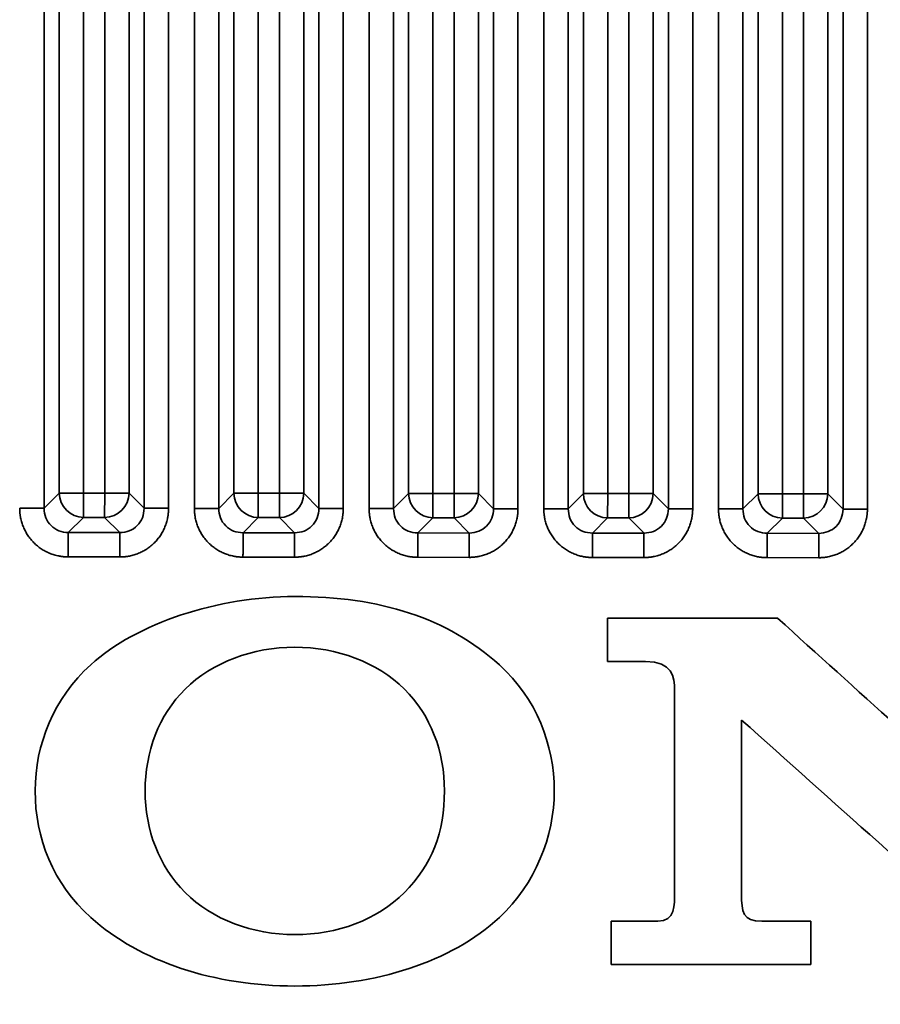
# Model space of a CAD drawing. Header units: millimetres. Extents: x 31 to 1647, y 187 to 975.
# Tile 113 of 151: x 1314 to 1338, y 634 to 662. Entities that reach past the tile are written whole.
import ezdxf

# ---------------------------------------------------------------- set-up
doc = ezdxf.new("R2010")
doc.units = ezdxf.units.MM
doc.layers.add('1', color=7, linetype='Continuous', true_color=0xffffff)
doc.styles.add('kanji2', font='simplex.shx', dxfattribs={"bigfont": 'bigfont.shx'})
doc.dimstyles.get("Standard").update_dxf_attribs({"dimtxt": 0.18, "dimasz": 0.18, "dimexe": 0.18, "dimexo": 0.0625, "dimgap": 0.09, "dimtad": 0, "dimtih": 1, "dimtoh": 1, "dimdec": 4, "dimzin": 0, "dimdsep": 46, "dimtxsty": 'Standard', "dimcen": 0.09, "dimadec": 0, "dimazin": 0, "dimtfac": 1, "dimtdec": 4, "dimtofl": 0, "dimtmove": 0, "dimatfit": 3, "dimfxl": 1, "dimtolj": 1, "dimtzin": 0, "dimarcsym": 0})

# ---------------------------------------------------------------- blocks, each defined once
blk = doc.blocks.new('_U13')
at = {"layer": '1', "color": 146, "lineweight": 13}
for p, q in [((1160.14034, 489.863674), (1160.14034, 794.404317)), ((1501.572678, 489.784801), (1501.572678, 794.404317)), ((1160.14034, 792.404317), (1163.140337, 793.208165)), ((1501.572678, 792.404317), (1498.572675, 793.208165)), ((1160.14034, 792.404317), (1501.572678, 792.404317)), ((1160.14034, 792.404317), (1163.140342, 791.600469)), ((1501.572678, 792.404317), (1498.572681, 791.600469))]:
    blk.add_line(p, q, dxfattribs=at)
at = {"layer": '1', "color": 146, "linetype": 'Continuous', "lineweight": 13, "insert": (1324.478493, 792.170809), "char_height": 3, "attachment_point": 7, "line_spacing_factor": 0.63253, "style": 'kanji2'}
blk.add_mtext('\\W0.9183;341.4', dxfattribs=at)
blk = doc.blocks.new('_Open')
at = {"color": 0, "linetype": 'ByBlock', "lineweight": -2}
for p, q in [((-1, 0.166667), (0, 0)), ((-1, -0.166667), (0, 0)), ((0, 0), (-1, 0))]:
    blk.add_line(p, q, dxfattribs=at)
blk = doc.blocks.new('_U14')
at = {"layer": '1', "color": 146, "lineweight": 13}
for p, q in [((1042.396509, 415.784238), (1042.396509, 818.404317)), ((1619.316509, 415.784238), (1619.316509, 818.404317)), ((1042.396509, 816.404317), (1045.396506, 817.208165)), ((1619.316509, 816.404317), (1616.316506, 817.208165)), ((1042.396509, 816.404317), (1619.316509, 816.404317)), ((1042.396509, 816.404317), (1045.396512, 815.600469)), ((1619.316509, 816.404317), (1616.316512, 815.600469))]:
    blk.add_line(p, q, dxfattribs=at)
at = {"layer": '1', "color": 146, "linetype": 'Continuous', "lineweight": 13, "insert": (1324.478493, 816.170809), "char_height": 3, "attachment_point": 7, "line_spacing_factor": 0.63253, "style": 'kanji2'}
blk.add_mtext('\\W0.9303;576.9', dxfattribs=at)
blk = doc.blocks.new('_U28')
at = {"layer": '1', "color": 146, "lineweight": 13}
for p, q in [((1619.316509, 703.864238), (966.892589, 703.864238)), ((968.892589, 703.864238), (968.088741, 700.864235)), ((968.892589, 703.864238), (968.892589, 415.784238)), ((968.892589, 703.864238), (969.696437, 700.864241)), ((968.892589, 415.784238), (968.088741, 418.784235)), ((968.892589, 415.784238), (969.696437, 418.784241)), ((1619.316509, 415.784238), (966.892589, 415.784238))]:
    blk.add_line(p, q, dxfattribs=at)
at = {"layer": '1', "color": 146, "linetype": 'Continuous', "lineweight": 13, "insert": (969.420097, 553.422222), "char_height": 3, "attachment_point": 7, "rotation": 90, "line_spacing_factor": 0.63253, "style": 'kanji2'}
blk.add_mtext('\\W0.9631;288.1', dxfattribs=at)

msp = doc.modelspace()

# ---------------------------------------------------------------- linework, layer by layer
at = {"layer": '1', "color": 18, "linetype": 'Continuous', "lineweight": 35}
for p, q in [((1314.4224, 688.6622), (1314.4224, 647.9027)), ((1317.2906, 647.9012), (1317.2906, 688.6622)), ((1317.9868, 688.6622), (1317.9868, 647.9012)), ((1318.7262, 647.8975), (1318.7262, 688.6622)), ((1319.4224, 688.6622), (1319.4224, 647.8975)), ((1322.2906, 647.896), (1322.2906, 688.6622)), ((1322.9868, 688.6622), (1322.9868, 647.896)), ((1323.7262, 647.8923), (1323.7262, 688.6622)), ((1324.4224, 688.6622), (1324.4224, 647.8923)), ((1327.2906, 647.8908), (1327.2906, 688.6622)), ((1327.9868, 688.6622), (1327.9868, 647.8908)), ((1328.7262, 647.8871), (1328.7262, 688.6622)), ((1329.4224, 688.6622), (1329.4224, 647.8871)), ((1332.2906, 647.8856), (1332.2906, 688.6622)), ((1332.9868, 688.6622), (1332.9868, 647.8856)), ((1333.7262, 647.8819), (1333.7262, 688.6622)), ((1334.4224, 688.6622), (1334.4224, 647.8819)), ((1337.2906, 647.8804), (1337.2906, 688.6622)), ((1337.9868, 688.6622), (1337.9868, 647.8804)), ((1314.8582, 648.338), (1314.8582, 688.2264)), ((1315.5544, 688.2264), (1315.5544, 648.338)), ((1316.1587, 648.3374), (1316.1587, 688.2264)), ((1316.8548, 688.2264), (1316.8548, 648.3374)), ((1319.8582, 648.3328), (1319.8582, 688.2264)), ((1320.5544, 688.2264), (1320.5544, 648.3328)), ((1321.1587, 648.3322), (1321.1587, 688.2264)), ((1321.8548, 688.2264), (1321.8548, 648.3322)), ((1324.8582, 648.3276), (1324.8582, 688.2264)), ((1325.5544, 688.2264), (1325.5544, 648.3276)), ((1326.1587, 648.327), (1326.1587, 688.2264)), ((1326.8548, 688.2264), (1326.8548, 648.327)), ((1329.8582, 648.3224), (1329.8582, 688.2264)), ((1330.5544, 688.2264), (1330.5544, 648.3224)), ((1331.1587, 648.3218), (1331.1587, 688.2264)), ((1331.8548, 688.2264), (1331.8548, 648.3218)), ((1334.8582, 648.3172), (1334.8582, 688.2264)), ((1335.5544, 688.2264), (1335.5544, 648.3172)), ((1336.1587, 648.3166), (1336.1587, 688.2264)), ((1336.8548, 688.2264), (1336.8548, 648.3166)), ((1314.4224, 647.9027), (1314.8582, 648.338)), ((1315.5544, 648.338), (1314.8582, 648.338)), ((1315.5544, 648.338), (1315.5536, 647.6419)), ((1315.5544, 648.338), (1316.1587, 648.3374)), ((1316.1587, 648.3374), (1316.1579, 647.6413)), ((1316.8548, 648.3374), (1316.1587, 648.3374)), ((1316.8548, 648.3374), (1317.2906, 647.9012)), ((1319.4224, 647.8975), (1319.8582, 648.3328)), ((1320.5544, 648.3328), (1319.8582, 648.3328)), ((1320.5544, 648.3328), (1320.5536, 647.6367)), ((1320.5544, 648.3328), (1321.1587, 648.3322)), ((1321.1587, 648.3322), (1321.1579, 647.6361)), ((1321.8548, 648.3322), (1321.1587, 648.3322)), ((1321.8548, 648.3322), (1322.2906, 647.896)), ((1324.4224, 647.8923), (1324.8582, 648.3276)), ((1325.5544, 648.3276), (1324.8582, 648.3276)), ((1325.5544, 648.3276), (1325.5536, 647.6315)), ((1325.5544, 648.3276), (1326.1587, 648.327)), ((1326.1587, 648.327), (1326.1579, 647.6309)), ((1326.8548, 648.327), (1326.1587, 648.327)), ((1326.8548, 648.327), (1327.2906, 647.8908)), ((1329.4224, 647.8871), (1329.8582, 648.3224)), ((1330.5544, 648.3224), (1329.8582, 648.3224)), ((1330.5544, 648.3224), (1330.5536, 647.6263)), ((1330.5544, 648.3224), (1331.1587, 648.3218)), ((1331.1587, 648.3218), (1331.1579, 647.6257)), ((1331.8548, 648.3218), (1331.1587, 648.3218)), ((1331.8548, 648.3218), (1332.2906, 647.8856)), ((1334.4224, 647.8819), (1334.8582, 648.3172)), ((1335.5544, 648.3172), (1334.8582, 648.3172)), ((1335.5544, 648.3172), (1335.5536, 647.6211)), ((1335.5544, 648.3172), (1336.1587, 648.3166)), ((1336.1587, 648.3166), (1336.1579, 647.6205)), ((1336.8548, 648.3166), (1336.1587, 648.3166)), ((1336.8548, 648.3166), (1337.2906, 647.8804)), ((1315.5536, 647.6419), (1315.1178, 647.2065)), ((1316.1579, 647.6413), (1315.5536, 647.6419)), ((1316.5937, 647.205), (1316.1579, 647.6413)), ((1320.5536, 647.6367), (1320.1178, 647.2013)), ((1321.1579, 647.6361), (1320.5536, 647.6367)), ((1321.5937, 647.1998), (1321.1579, 647.6361)), ((1325.5536, 647.6315), (1325.1178, 647.1961)), ((1326.1579, 647.6309), (1325.5536, 647.6315)), ((1326.5937, 647.1946), (1326.1579, 647.6309)), ((1330.5536, 647.6263), (1330.1178, 647.1909)), ((1331.1579, 647.6257), (1330.5536, 647.6263)), ((1331.5937, 647.1894), (1331.1579, 647.6257)), ((1335.5536, 647.6211), (1335.1178, 647.1857)), ((1336.1579, 647.6205), (1335.5536, 647.6211)), ((1336.5937, 647.1842), (1336.1579, 647.6205)), ((1315.1178, 647.2065), (1316.5937, 647.205)), ((1320.1178, 647.2013), (1321.5937, 647.1998)), ((1325.1178, 647.1961), (1326.5937, 647.1946)), ((1330.1178, 647.1909), (1331.5937, 647.1894)), ((1335.1178, 647.1857), (1336.5937, 647.1842)), ((1316.593, 646.5088), (1315.1171, 646.5104)), ((1321.593, 646.5036), (1320.1171, 646.5052)), ((1326.593, 646.4984), (1325.1171, 646.5)), ((1331.593, 646.4932), (1330.1171, 646.4948)), ((1336.593, 646.488), (1335.1171, 646.4896)), ((1330.5484, 644.7561), (1330.5484, 643.5175)), ((1335.4164, 644.7561), (1330.5484, 644.7561)), ((1330.5484, 643.5175), (1331.632, 643.5175)), ((1332.468, 642.703), (1332.468, 636.9063)), ((1330.653, 636.0848), (1330.653, 634.8475)), ((1331.9886, 636.0848), (1330.653, 636.0848)), ((1336.3684, 636.0848), (1334.9704, 636.0848)), ((1336.3684, 634.8475), (1336.3684, 636.0848)), ((1330.653, 634.8475), (1336.3684, 634.8475))]:
    msp.add_line(p, q, dxfattribs=at)
for centre, major_axis, ratio, start_param, end_param in [((1315.5544, 648.338), (-0.4947, 0.4952), 0.989144, 0.7913757, 2.3502169), ((1316.1587, 648.3374), (-0.4952, -0.4947), 0.989122, 0.790347, 2.3512456), ((1320.5544, 648.3328), (-0.4947, 0.4952), 0.989144, 0.7913757, 2.3502169), ((1321.1587, 648.3322), (-0.4952, -0.4947), 0.989122, 0.790347, 2.3512456), ((1325.5544, 648.3276), (-0.4947, 0.4952), 0.989144, 0.7913757, 2.3502169), ((1326.1587, 648.327), (-0.4952, -0.4947), 0.989122, 0.790347, 2.3512456), ((1330.5544, 648.3224), (-0.4947, 0.4952), 0.989144, 0.7913757, 2.3502169), ((1331.1587, 648.3218), (-0.4952, -0.4947), 0.989122, 0.790347, 2.3512456), ((1335.5544, 648.3172), (-0.4947, 0.4952), 0.989144, 0.7913757, 2.3502169), ((1336.1587, 648.3166), (-0.4952, -0.4947), 0.989122, 0.790347, 2.3512456)]:
    msp.add_ellipse(centre, major_axis=major_axis, ratio=ratio, start_param=start_param, end_param=end_param, dxfattribs=at)
for points, knots in [([(1313.7262, 647.9027), (1313.769, 647.9027), (1313.8117, 647.9027), (1313.8958, 647.9027), (1313.9372, 647.9027), (1314.017, 647.9027), (1314.0555, 647.9027), (1314.1284, 647.9027), (1314.1628, 647.9027), (1314.2264, 647.9027), (1314.2555, 647.9027), (1314.3076, 647.9027), (1314.3305, 647.9027), (1314.3693, 647.9027), (1314.3853, 647.9027), (1314.4095, 647.9027), (1314.4179, 647.9027), (1314.4224, 647.9027)], [0, 0, 0, 0, 0.125, 0.125, 0.25, 0.25, 0.375, 0.375, 0.5, 0.5, 0.625, 0.625, 0.75, 0.75, 0.875, 0.875, 1, 1, 1, 1]), ([(1314.4224, 647.9027), (1314.4318, 647.8107), (1314.4506, 647.6278), (1314.6108, 647.3956), (1314.8428, 647.2351), (1315.0258, 647.2161), (1315.1178, 647.2065)], [0, 0, 0, 0, 0.2512593, 0.4998652, 0.7485391, 1, 1, 1, 1]), ([(1316.5937, 647.205), (1316.6859, 647.2144), (1316.8691, 647.233), (1317.1017, 647.3934), (1317.2623, 647.6258), (1317.2811, 647.809), (1317.2906, 647.9012)], [0, 0, 0, 0, 0.2513642, 0.5, 0.7486358, 1, 1, 1, 1]), ([(1317.2906, 647.9012), (1317.2951, 647.9012), (1317.3035, 647.9012), (1317.3278, 647.9012), (1317.3437, 647.9012), (1317.3825, 647.9012), (1317.4054, 647.9012), (1317.4575, 647.9012), (1317.4866, 647.9012), (1317.5502, 647.9012), (1317.5846, 647.9012), (1317.6575, 647.9012), (1317.696, 647.9012), (1317.7759, 647.9012), (1317.8172, 647.9012), (1317.9013, 647.9012), (1317.944, 647.9012), (1317.9868, 647.9012)], [0, 0, 0, 0, 0.125, 0.125, 0.25, 0.25, 0.375, 0.375, 0.5, 0.5, 0.625, 0.625, 0.75, 0.75, 0.875, 0.875, 1, 1, 1, 1]), ([(1318.7262, 647.8975), (1318.769, 647.8975), (1318.8117, 647.8975), (1318.8958, 647.8975), (1318.9372, 647.8975), (1319.017, 647.8975), (1319.0555, 647.8975), (1319.1284, 647.8975), (1319.1628, 647.8975), (1319.2264, 647.8975), (1319.2555, 647.8975), (1319.3076, 647.8975), (1319.3305, 647.8975), (1319.3693, 647.8975), (1319.3853, 647.8975), (1319.4095, 647.8975), (1319.4179, 647.8975), (1319.4224, 647.8975)], [0, 0, 0, 0, 0.125, 0.125, 0.25, 0.25, 0.375, 0.375, 0.5, 0.5, 0.625, 0.625, 0.75, 0.75, 0.875, 0.875, 1, 1, 1, 1]), ([(1319.4224, 647.8975), (1319.4318, 647.8055), (1319.4506, 647.6226), (1319.6108, 647.3904), (1319.8428, 647.2299), (1320.0258, 647.2109), (1320.1178, 647.2013)], [0, 0, 0, 0, 0.2512593, 0.4998652, 0.7485391, 1, 1, 1, 1]), ([(1321.5937, 647.1998), (1321.6859, 647.2092), (1321.8691, 647.2278), (1322.1017, 647.3882), (1322.2623, 647.6206), (1322.2811, 647.8038), (1322.2906, 647.896)], [0, 0, 0, 0, 0.2513642, 0.5, 0.7486358, 1, 1, 1, 1]), ([(1322.2906, 647.896), (1322.2951, 647.896), (1322.3035, 647.896), (1322.3278, 647.896), (1322.3437, 647.896), (1322.3825, 647.896), (1322.4054, 647.896), (1322.4575, 647.896), (1322.4866, 647.896), (1322.5502, 647.896), (1322.5846, 647.896), (1322.6575, 647.896), (1322.696, 647.896), (1322.7759, 647.896), (1322.8172, 647.896), (1322.9013, 647.896), (1322.944, 647.896), (1322.9868, 647.896)], [0, 0, 0, 0, 0.125, 0.125, 0.25, 0.25, 0.375, 0.375, 0.5, 0.5, 0.625, 0.625, 0.75, 0.75, 0.875, 0.875, 1, 1, 1, 1]), ([(1323.7262, 647.8923), (1323.769, 647.8923), (1323.8117, 647.8923), (1323.8958, 647.8923), (1323.9372, 647.8923), (1324.017, 647.8923), (1324.0555, 647.8923), (1324.1284, 647.8923), (1324.1628, 647.8923), (1324.2264, 647.8923), (1324.2555, 647.8923), (1324.3076, 647.8923), (1324.3305, 647.8923), (1324.3693, 647.8923), (1324.3853, 647.8923), (1324.4095, 647.8923), (1324.4179, 647.8923), (1324.4224, 647.8923)], [0, 0, 0, 0, 0.125, 0.125, 0.25, 0.25, 0.375, 0.375, 0.5, 0.5, 0.625, 0.625, 0.75, 0.75, 0.875, 0.875, 1, 1, 1, 1]), ([(1324.4224, 647.8923), (1324.4318, 647.8003), (1324.4506, 647.6174), (1324.6108, 647.3852), (1324.8428, 647.2247), (1325.0258, 647.2057), (1325.1178, 647.1961)], [0, 0, 0, 0, 0.2512593, 0.4998652, 0.7485391, 1, 1, 1, 1]), ([(1326.5937, 647.1946), (1326.6859, 647.204), (1326.8691, 647.2226), (1327.1017, 647.383), (1327.2623, 647.6154), (1327.2811, 647.7986), (1327.2906, 647.8908)], [0, 0, 0, 0, 0.2513642, 0.5, 0.7486358, 1, 1, 1, 1]), ([(1327.2906, 647.8908), (1327.2951, 647.8908), (1327.3035, 647.8908), (1327.3278, 647.8908), (1327.3437, 647.8908), (1327.3825, 647.8908), (1327.4054, 647.8908), (1327.4575, 647.8908), (1327.4866, 647.8908), (1327.5502, 647.8908), (1327.5846, 647.8908), (1327.6575, 647.8908), (1327.696, 647.8908), (1327.7759, 647.8908), (1327.8172, 647.8908), (1327.9013, 647.8908), (1327.944, 647.8908), (1327.9868, 647.8908)], [0, 0, 0, 0, 0.125, 0.125, 0.25, 0.25, 0.375, 0.375, 0.5, 0.5, 0.625, 0.625, 0.75, 0.75, 0.875, 0.875, 1, 1, 1, 1]), ([(1328.7262, 647.8871), (1328.769, 647.8871), (1328.8117, 647.8871), (1328.8958, 647.8871), (1328.9372, 647.8871), (1329.017, 647.8871), (1329.0555, 647.8871), (1329.1284, 647.8871), (1329.1628, 647.8871), (1329.2264, 647.8871), (1329.2555, 647.8871), (1329.3076, 647.8871), (1329.3305, 647.8871), (1329.3693, 647.8871), (1329.3853, 647.8871), (1329.4095, 647.8871), (1329.4179, 647.8871), (1329.4224, 647.8871)], [0, 0, 0, 0, 0.125, 0.125, 0.25, 0.25, 0.375, 0.375, 0.5, 0.5, 0.625, 0.625, 0.75, 0.75, 0.875, 0.875, 1, 1, 1, 1]), ([(1329.4224, 647.8871), (1329.4318, 647.7951), (1329.4506, 647.6122), (1329.6108, 647.38), (1329.8428, 647.2195), (1330.0258, 647.2005), (1330.1178, 647.1909)], [0, 0, 0, 0, 0.2512593, 0.4998652, 0.7485391, 1, 1, 1, 1]), ([(1331.5937, 647.1894), (1331.6859, 647.1988), (1331.8691, 647.2174), (1332.1017, 647.3778), (1332.2623, 647.6102), (1332.2811, 647.7934), (1332.2906, 647.8856)], [0, 0, 0, 0, 0.2513642, 0.5, 0.7486358, 1, 1, 1, 1]), ([(1332.2906, 647.8856), (1332.2951, 647.8856), (1332.3035, 647.8856), (1332.3278, 647.8856), (1332.3437, 647.8856), (1332.3825, 647.8856), (1332.4054, 647.8856), (1332.4575, 647.8856), (1332.4866, 647.8856), (1332.5502, 647.8856), (1332.5846, 647.8856), (1332.6575, 647.8856), (1332.696, 647.8856), (1332.7759, 647.8856), (1332.8172, 647.8856), (1332.9013, 647.8856), (1332.944, 647.8856), (1332.9868, 647.8856)], [0, 0, 0, 0, 0.125, 0.125, 0.25, 0.25, 0.375, 0.375, 0.5, 0.5, 0.625, 0.625, 0.75, 0.75, 0.875, 0.875, 1, 1, 1, 1]), ([(1333.7262, 647.8819), (1333.769, 647.8819), (1333.8117, 647.8819), (1333.8958, 647.8819), (1333.9372, 647.8819), (1334.017, 647.8819), (1334.0555, 647.8819), (1334.1284, 647.8819), (1334.1628, 647.8819), (1334.2264, 647.8819), (1334.2555, 647.8819), (1334.3076, 647.8819), (1334.3305, 647.8819), (1334.3693, 647.8819), (1334.3853, 647.8819), (1334.4095, 647.8819), (1334.4179, 647.8819), (1334.4224, 647.8819)], [0, 0, 0, 0, 0.125, 0.125, 0.25, 0.25, 0.375, 0.375, 0.5, 0.5, 0.625, 0.625, 0.75, 0.75, 0.875, 0.875, 1, 1, 1, 1]), ([(1334.4224, 647.8819), (1334.4318, 647.7899), (1334.4506, 647.607), (1334.6108, 647.3748), (1334.8428, 647.2143), (1335.0258, 647.1953), (1335.1178, 647.1857)], [0, 0, 0, 0, 0.2512593, 0.4998652, 0.7485391, 1, 1, 1, 1]), ([(1336.5937, 647.1842), (1336.6859, 647.1936), (1336.8691, 647.2122), (1337.1017, 647.3726), (1337.2623, 647.605), (1337.2811, 647.7882), (1337.2906, 647.8804)], [0, 0, 0, 0, 0.2513642, 0.5, 0.7486358, 1, 1, 1, 1]), ([(1337.2906, 647.8804), (1337.2951, 647.8804), (1337.3035, 647.8804), (1337.3278, 647.8804), (1337.3437, 647.8804), (1337.3825, 647.8804), (1337.4054, 647.8804), (1337.4575, 647.8804), (1337.4866, 647.8804), (1337.5502, 647.8804), (1337.5846, 647.8804), (1337.6575, 647.8804), (1337.696, 647.8804), (1337.7759, 647.8804), (1337.8172, 647.8804), (1337.9013, 647.8804), (1337.944, 647.8804), (1337.9868, 647.8804)], [0, 0, 0, 0, 0.125, 0.125, 0.25, 0.25, 0.375, 0.375, 0.5, 0.5, 0.625, 0.625, 0.75, 0.75, 0.875, 0.875, 1, 1, 1, 1]), ([(1315.1178, 647.2065), (1315.1178, 647.2021), (1315.1178, 647.1937), (1315.1178, 647.1694), (1315.1178, 647.1535), (1315.1177, 647.1147), (1315.1177, 647.0917), (1315.1177, 647.0397), (1315.1176, 647.0105), (1315.1176, 646.947), (1315.1175, 646.9126), (1315.1175, 646.8397), (1315.1174, 646.8011), (1315.1173, 646.7213), (1315.1173, 646.68), (1315.1172, 646.5959), (1315.1172, 646.5531), (1315.1171, 646.5104)], [0, 0, 0, 0, 0.125, 0.125, 0.25, 0.25, 0.375, 0.375, 0.5, 0.5, 0.625, 0.625, 0.75, 0.75, 0.875, 0.875, 1, 1, 1, 1]), ([(1316.5937, 647.2038), (1316.5936, 647.1995), (1316.5935, 647.1913), (1316.5933, 647.1672), (1316.5932, 647.1514), (1316.5931, 647.1127), (1316.5931, 647.0899), (1316.5931, 647.0379), (1316.5931, 647.0088), (1316.5931, 646.9453), (1316.5931, 646.9109), (1316.5931, 646.838), (1316.5931, 646.7995), (1316.5931, 646.7197), (1316.5931, 646.6784), (1316.5931, 646.5943), (1316.5931, 646.5516), (1316.593, 646.5088)], [0, 0, 0, 0, 0.125, 0.125, 0.25, 0.25, 0.375, 0.375, 0.5, 0.5, 0.625, 0.625, 0.75, 0.75, 0.875, 0.875, 1, 1, 1, 1]), ([(1320.1178, 647.2013), (1320.1178, 647.1969), (1320.1178, 647.1885), (1320.1178, 647.1642), (1320.1178, 647.1483), (1320.1177, 647.1095), (1320.1177, 647.0865), (1320.1177, 647.0345), (1320.1176, 647.0053), (1320.1176, 646.9418), (1320.1175, 646.9074), (1320.1175, 646.8345), (1320.1174, 646.7959), (1320.1173, 646.7161), (1320.1173, 646.6748), (1320.1172, 646.5907), (1320.1172, 646.5479), (1320.1171, 646.5052)], [0, 0, 0, 0, 0.125, 0.125, 0.25, 0.25, 0.375, 0.375, 0.5, 0.5, 0.625, 0.625, 0.75, 0.75, 0.875, 0.875, 1, 1, 1, 1]), ([(1321.5937, 647.1986), (1321.5936, 647.1943), (1321.5935, 647.1861), (1321.5933, 647.162), (1321.5932, 647.1462), (1321.5931, 647.1075), (1321.5931, 647.0847), (1321.5931, 647.0327), (1321.5931, 647.0036), (1321.5931, 646.9401), (1321.5931, 646.9057), (1321.5931, 646.8328), (1321.5931, 646.7943), (1321.5931, 646.7145), (1321.5931, 646.6732), (1321.5931, 646.5891), (1321.5931, 646.5464), (1321.593, 646.5036)], [0, 0, 0, 0, 0.125, 0.125, 0.25, 0.25, 0.375, 0.375, 0.5, 0.5, 0.625, 0.625, 0.75, 0.75, 0.875, 0.875, 1, 1, 1, 1]), ([(1325.1178, 647.1961), (1325.1178, 647.1917), (1325.1178, 647.1833), (1325.1178, 647.159), (1325.1178, 647.1431), (1325.1177, 647.1043), (1325.1177, 647.0813), (1325.1177, 647.0293), (1325.1176, 647.0001), (1325.1176, 646.9366), (1325.1175, 646.9022), (1325.1175, 646.8293), (1325.1174, 646.7907), (1325.1173, 646.7109), (1325.1173, 646.6696), (1325.1172, 646.5855), (1325.1172, 646.5427), (1325.1171, 646.5)], [0, 0, 0, 0, 0.125, 0.125, 0.25, 0.25, 0.375, 0.375, 0.5, 0.5, 0.625, 0.625, 0.75, 0.75, 0.875, 0.875, 1, 1, 1, 1]), ([(1326.5937, 647.1934), (1326.5936, 647.1891), (1326.5935, 647.1809), (1326.5933, 647.1568), (1326.5932, 647.141), (1326.5931, 647.1023), (1326.5931, 647.0795), (1326.5931, 647.0275), (1326.5931, 646.9984), (1326.5931, 646.9349), (1326.5931, 646.9005), (1326.5931, 646.8276), (1326.5931, 646.7891), (1326.5931, 646.7093), (1326.5931, 646.668), (1326.5931, 646.5839), (1326.5931, 646.5412), (1326.593, 646.4984)], [0, 0, 0, 0, 0.125, 0.125, 0.25, 0.25, 0.375, 0.375, 0.5, 0.5, 0.625, 0.625, 0.75, 0.75, 0.875, 0.875, 1, 1, 1, 1]), ([(1330.1178, 647.1909), (1330.1178, 647.1865), (1330.1178, 647.1781), (1330.1178, 647.1538), (1330.1178, 647.1379), (1330.1177, 647.0991), (1330.1177, 647.0761), (1330.1177, 647.0241), (1330.1176, 646.9949), (1330.1176, 646.9314), (1330.1175, 646.897), (1330.1175, 646.8241), (1330.1174, 646.7855), (1330.1173, 646.7057), (1330.1173, 646.6644), (1330.1172, 646.5803), (1330.1172, 646.5375), (1330.1171, 646.4948)], [0, 0, 0, 0, 0.125, 0.125, 0.25, 0.25, 0.375, 0.375, 0.5, 0.5, 0.625, 0.625, 0.75, 0.75, 0.875, 0.875, 1, 1, 1, 1]), ([(1331.5937, 647.1882), (1331.5936, 647.1839), (1331.5935, 647.1757), (1331.5933, 647.1516), (1331.5932, 647.1358), (1331.5931, 647.0971), (1331.5931, 647.0743), (1331.5931, 647.0223), (1331.5931, 646.9932), (1331.5931, 646.9297), (1331.5931, 646.8953), (1331.5931, 646.8224), (1331.5931, 646.7839), (1331.5931, 646.7041), (1331.5931, 646.6628), (1331.5931, 646.5787), (1331.5931, 646.536), (1331.593, 646.4932)], [0, 0, 0, 0, 0.125, 0.125, 0.25, 0.25, 0.375, 0.375, 0.5, 0.5, 0.625, 0.625, 0.75, 0.75, 0.875, 0.875, 1, 1, 1, 1]), ([(1335.1178, 647.1857), (1335.1178, 647.1813), (1335.1178, 647.1729), (1335.1178, 647.1486), (1335.1178, 647.1327), (1335.1177, 647.0939), (1335.1177, 647.0709), (1335.1177, 647.0189), (1335.1176, 646.9897), (1335.1176, 646.9262), (1335.1175, 646.8918), (1335.1175, 646.8189), (1335.1174, 646.7803), (1335.1173, 646.7005), (1335.1173, 646.6592), (1335.1172, 646.5751), (1335.1172, 646.5323), (1335.1171, 646.4896)], [0, 0, 0, 0, 0.125, 0.125, 0.25, 0.25, 0.375, 0.375, 0.5, 0.5, 0.625, 0.625, 0.75, 0.75, 0.875, 0.875, 1, 1, 1, 1]), ([(1336.5937, 647.183), (1336.5936, 647.1787), (1336.5935, 647.1705), (1336.5933, 647.1464), (1336.5932, 647.1306), (1336.5931, 647.0919), (1336.5931, 647.0691), (1336.5931, 647.0171), (1336.5931, 646.988), (1336.5931, 646.9245), (1336.5931, 646.8901), (1336.5931, 646.8172), (1336.5931, 646.7787), (1336.5931, 646.6989), (1336.5931, 646.6576), (1336.5931, 646.5735), (1336.5931, 646.5308), (1336.593, 646.488)], [0, 0, 0, 0, 0.125, 0.125, 0.25, 0.25, 0.375, 0.375, 0.5, 0.5, 0.625, 0.625, 0.75, 0.75, 0.875, 0.875, 1, 1, 1, 1]), ([(1329.0245, 639.8157), (1329.0245, 641.1481), (1328.5129, 642.4604), (1327.4564, 643.4193), (1325.9709, 644.7675), (1324.0279, 645.3786), (1321.6005, 645.3786), (1319.4075, 645.3786), (1317.0771, 644.6257), (1315.7578, 643.4231), (1314.7065, 642.4648), (1314.1684, 641.1469), (1314.1684, 639.8157), (1314.1684, 638.4687), (1314.6844, 637.1596), (1315.7578, 636.1962), (1317.1786, 634.9212), (1319.3073, 634.2332), (1323.9, 634.2332), (1326.0735, 634.913), (1327.4564, 636.1963)], [0, 0, 0, 0, 0.1082047, 0.1082047, 0.1082047, 0.2772543, 0.2772543, 0.2772543, 0.4453322, 0.4453322, 0.4453322, 0.5538333, 0.5538333, 0.5538333, 0.6627478, 0.6627478, 0.6627478, 0.8311457, 0.8311457, 1, 1, 1, 1]), ([(1318.4606, 636.9082), (1317.7147, 637.6504), (1317.3165, 638.7006), (1317.3165, 640.9339), (1317.7103, 641.9866), (1318.4607, 642.7293), (1319.2393, 643.4999), (1320.3966, 643.927), (1322.8013, 643.927), (1323.9574, 643.4961), (1324.7349, 642.7295), (1325.4895, 641.9854), (1325.8833, 640.9377), (1325.8833, 639.8157), (1325.8833, 638.6451), (1325.5185, 637.6869), (1324.7353, 636.9077), (1323.9473, 636.1239), (1322.8177, 635.7037), (1321.6005, 635.7037)], [0, 0, 0, 0, 0.1383285, 0.1383285, 0.276945, 0.276945, 0.276945, 0.425571, 0.425571, 0.5739442, 0.5739442, 0.5739442, 0.7126782, 0.7126782, 0.7126782, 0.8513783, 0.8513783, 0.8513783, 1, 1, 1, 1])]:
    msp.add_open_spline(points, degree=3, knots=knots, dxfattribs=at)
for points, degree in [([(1315.1171, 646.5104), (1314.8396, 646.5107), (1314.3284, 646.722), (1313.9377, 647.1128), (1313.7262, 647.6246), (1313.7262, 647.9027)], 2), ([(1317.9868, 647.9012), (1317.9868, 647.6233), (1317.7755, 647.1112), (1317.3841, 646.72), (1316.8715, 646.5085), (1316.593, 646.5088)], 2), ([(1320.1171, 646.5052), (1319.8396, 646.5055), (1319.3284, 646.7168), (1318.9377, 647.1076), (1318.7262, 647.6194), (1318.7262, 647.8975)], 2), ([(1322.9868, 647.896), (1322.9868, 647.6181), (1322.7755, 647.106), (1322.3841, 646.7148), (1321.8715, 646.5033), (1321.593, 646.5036)], 2), ([(1325.1171, 646.5), (1324.8396, 646.5003), (1324.3284, 646.7116), (1323.9377, 647.1024), (1323.7262, 647.6142), (1323.7262, 647.8923)], 2), ([(1327.9868, 647.8908), (1327.9868, 647.6129), (1327.7755, 647.1008), (1327.3841, 646.7096), (1326.8715, 646.4981), (1326.593, 646.4984)], 2), ([(1330.1171, 646.4948), (1329.8396, 646.4951), (1329.3284, 646.7064), (1328.9377, 647.0972), (1328.7262, 647.609), (1328.7262, 647.8871)], 2), ([(1332.9868, 647.8856), (1332.9868, 647.6077), (1332.7755, 647.0956), (1332.3841, 646.7044), (1331.8715, 646.4929), (1331.593, 646.4932)], 2), ([(1335.1171, 646.4896), (1334.8396, 646.4899), (1334.3284, 646.7012), (1333.9377, 647.092), (1333.7262, 647.6038), (1333.7262, 647.8819)], 2), ([(1337.9868, 647.8804), (1337.9868, 647.6025), (1337.7755, 647.0904), (1337.3841, 646.6992), (1336.8715, 646.4877), (1336.593, 646.488)], 2), ([(1342.2223, 638.6143), (1339.9537, 640.6615), (1337.6851, 642.7088), (1335.4164, 644.7561)], 3), ([(1331.632, 643.5175), (1332.4158, 643.5175), (1332.468, 643.0765), (1332.468, 642.703)], 3), ([(1334.382, 636.8786), (1334.3822, 638.5338), (1334.3824, 640.189), (1334.3826, 641.8443)], 3), ([(1334.3826, 641.8443), (1336.995, 639.5118), (1339.6074, 637.1793), (1342.2195, 634.8469)], 3), ([(1327.4564, 636.1963), (1328.482, 637.1476), (1329.0245, 638.5235), (1329.0245, 639.8157)], 3), ([(1321.6005, 635.7037), (1320.3928, 635.7037), (1319.2393, 636.1327), (1318.4606, 636.9082)], 3), ([(1332.468, 636.9063), (1332.468, 636.5605), (1332.4876, 636.0848), (1331.9886, 636.0848)], 3), ([(1334.9704, 636.0848), (1334.4141, 636.0848), (1334.3889, 636.3387), (1334.382, 636.8786)], 3)]:
    msp.add_open_spline(points, degree=degree, dxfattribs=at)

# ---------------------------------------------------------------- dimensions: what is measured, and where the dimension line sits
at = {"layer": '1', "color": 146, "linetype": 'Continuous', "lineweight": 13}
for base, p1, p2, picture, middle in [((1619.3165, 816.4043), (1042.3965, 415.7842), (1619.3165, 415.7842), '_U14', (1330.8565, 816.4043)), ((1501.5727, 792.4043), (1160.1403, 489.8637), (1501.5727, 489.7848), '_U13', (1330.8565, 792.4043))]:
    dim = msp.add_linear_dim(base=base, p1=p1, p2=p2, dimstyle='Standard', override={"dimtxt": 3, "dimasz": 3, "dimexe": 2, "dimexo": 0, "dimgap": 0.6, "dimtad": 1, "dimtih": 1, "dimtoh": 0, "dimdec": 1, "dimlfac": 1, "dimzin": 8, "dimdsep": 46, "dimlunit": 2, "dimtxsty": 'kanji2', "dimblk1": 'Open', "dimblk2": 'Open', "dimsah": 1, "dimse1": 0, "dimse2": 0, "dimsd1": 0, "dimsd2": 0, "dimclrd": 146, "dimclre": 146, "dimclrt": 146, "dimtol": 0, "dimtm": -0.1, "dimtfac": 0.833333, "dimtdec": 2, "dimtofl": 1, "dimtmove": 0, "dimtzin": 8, "dimlwd": 13, "dimlwe": 13}, dxfattribs=at)
    dim.commit()
    dim.dimension.update_dxf_attribs({"geometry": picture, "text_midpoint": middle, "dimtype": 160})
dim = msp.add_linear_dim(base=(968.8926, 415.7842), p1=(1619.3165, 703.8642), p2=(1619.3165, 415.7842), angle=90, dimstyle='Standard', override={"dimtxt": 3, "dimasz": 3, "dimexe": 2, "dimexo": 0, "dimgap": 0.6, "dimtad": 1, "dimtih": 0, "dimtoh": 0, "dimdec": 1, "dimlfac": 1, "dimzin": 8, "dimdsep": 46, "dimlunit": 2, "dimtxsty": 'kanji2', "dimblk1": 'Open', "dimblk2": 'Open', "dimsah": 1, "dimse1": 0, "dimse2": 0, "dimsd1": 0, "dimsd2": 0, "dimclrd": 146, "dimclre": 146, "dimclrt": 146, "dimtol": 0, "dimtm": -0.1, "dimtfac": 0.833333, "dimtdec": 2, "dimtofl": 1, "dimtmove": 0, "dimtzin": 8, "dimlwd": 13, "dimlwe": 13}, dxfattribs=at)
dim.commit()
dim.dimension.update_dxf_attribs({"geometry": '_U28', "text_midpoint": (968.8926, 559.8242), "dimtype": 160})

doc.saveas('drawing.dxf')
